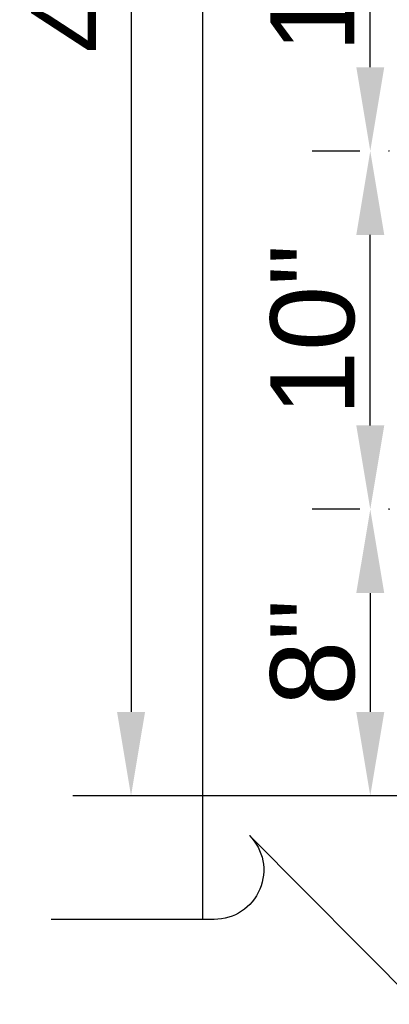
# Model space of a CAD drawing. Header units: feet. Extents: x -114 to 1432, y 355 to 669.
# Tile 3 of 195: x 114 to 124, y 440 to 468. Entities that reach past the tile are written whole.
import ezdxf

# ---------------------------------------------------------------- set-up
doc = ezdxf.new("R2010")
doc.units = ezdxf.units.FT
doc.header["$MEASUREMENT"] = 0
for name, color, linetype in [('-ANNO', 2, 'Continuous'), ('-HARDWARE', 7, 'Continuous'), ('A-POSTS&BEAMS', 5, 'Continuous'), ('G-ANNO-DIM', 2, 'Continuous')]:
    doc.layers.add(name, color=color, linetype=linetype)
doc.styles.add('Arial', font='arial.ttf')
doc.dimstyles.new('MS-16A', dxfattribs={"dimscale": 13, "dimtxt": 0.18, "dimasz": 0.18, "dimexe": 0.125, "dimexo": 0.0625, "dimgap": 0.03125, "dimtad": 1, "dimdec": 3, "dimzin": 3, "dimdsep": 46, "dimlunit": 4, "dimtxsty": 'Arial', "dimcen": 0.03125, "dimclrd": 2, "dimclre": 2, "dimclrt": 7, "dimadec": 1, "dimazin": 0, "dimtfac": 1, "dimtdec": 3, "dimtofl": 0, "dimtmove": 0, "dimatfit": 3, "dimfxl": 1, "dimtolj": 1, "dimtzin": 0, "dimarcsym": 0})

# ---------------------------------------------------------------- blocks, each defined once
blk = doc.blocks.new('*D655')
at = {"layer": 'Defpoints', "color": 0, "transparency": 16777216}
for p in [(126.35, 494.158), (116.847, 446.158), (126.35, 446.158)]:
    blk.add_point(p, dxfattribs=at)
at = {"layer": 'G-ANNO-DIM', "color": 2, "lineweight": -2, "transparency": 16777216}
for p, q in [((125.538, 494.158), (115.222, 494.158)), ((116.847, 491.818), (116.847, 448.498)), ((125.538, 446.158), (115.222, 446.158))]:
    blk.add_line(p, q, dxfattribs=at)
at = {"layer": 'G-ANNO-DIM', "color": 2, "transparency": 16777216}
for points in [[(116.457, 491.818), (117.237, 491.818), (116.847, 494.158)], [(116.457, 448.498), (117.237, 448.498), (116.847, 446.158)]]:
    blk.add_solid(points, dxfattribs=at)
at = {"layer": 'G-ANNO-DIM', "color": 7, "transparency": 16777216, "insert": (115.246, 470.158), "char_height": 2.34, "attachment_point": 5, "rotation": 90, "style": 'Arial'}
blk.add_mtext('\\A1;4\'-0"', dxfattribs=at)
blk = doc.blocks.new('BREAK')
at = {"layer": '-ANNO', "flags": 128}
blk.add_lwpolyline([(0.01, -5.556), (0.01, -2.344, -0.668179), (1.664, -1.65), (-1.664, 1.65, 0.668179), (-0.01, 2.344), (-0.01, 5.556)], format="xyb", dxfattribs=at)
blk = doc.blocks.new('2.5IN_LAGSCREW')
at = {"layer": '-HARDWARE', "color": 7}
blk.add_arc((1220.828, 511.887), 0.0169, 292.5, 67.5, dxfattribs=at)
blk = doc.blocks.new('*D661')
at = {"layer": 'Defpoints', "color": 0, "transparency": 16777216}
for p in [(123.518, 464.158), (124.038, 464.158), (124.038, 454.158)]:
    blk.add_point(p, dxfattribs=at)
at = {"layer": 'G-ANNO-DIM', "color": 2, "lineweight": -2, "transparency": 16777216}
for p, q in [((123.225, 464.158), (121.893, 464.158)), ((123.518, 456.498), (123.518, 461.818)), ((123.225, 454.158), (121.893, 454.158))]:
    blk.add_line(p, q, dxfattribs=at)
at = {"layer": 'G-ANNO-DIM', "color": 2, "transparency": 16777216}
for points in [[(123.128, 461.818), (123.908, 461.818), (123.518, 464.158)], [(123.128, 456.498), (123.908, 456.498), (123.518, 454.158)]]:
    blk.add_solid(points, dxfattribs=at)
at = {"layer": 'G-ANNO-DIM', "color": 7, "transparency": 16777216, "insert": (121.917, 459.158), "char_height": 2.34, "attachment_point": 5, "rotation": 90, "style": 'Arial'}
blk.add_mtext('\\A1;10"', dxfattribs=at)
blk = doc.blocks.new('*D662')
at = {"layer": 'Defpoints', "color": 0, "transparency": 16777216}
for p in [(124.038, 454.158), (123.518, 446.158), (124.038, 446.158)]:
    blk.add_point(p, dxfattribs=at)
at = {"layer": 'G-ANNO-DIM', "color": 2, "lineweight": -2, "transparency": 16777216}
for p, q in [((123.225, 454.158), (121.893, 454.158)), ((123.518, 451.818), (123.518, 448.498)), ((123.225, 446.158), (121.893, 446.158))]:
    blk.add_line(p, q, dxfattribs=at)
at = {"layer": 'G-ANNO-DIM', "color": 2, "transparency": 16777216}
for points in [[(123.128, 451.818), (123.908, 451.818), (123.518, 454.158)], [(123.128, 448.498), (123.908, 448.498), (123.518, 446.158)]]:
    blk.add_solid(points, dxfattribs=at)
at = {"layer": 'G-ANNO-DIM', "color": 7, "transparency": 16777216, "insert": (121.917, 450.158), "char_height": 2.34, "attachment_point": 5, "rotation": 90, "style": 'Arial'}
blk.add_mtext('\\A1;8"', dxfattribs=at)
blk = doc.blocks.new('*D663')
at = {"layer": 'Defpoints', "color": 0, "transparency": 16777216}
for p in [(123.518, 476.158), (124.038, 476.158), (124.038, 464.158)]:
    blk.add_point(p, dxfattribs=at)
at = {"layer": 'G-ANNO-DIM', "color": 2, "lineweight": -2, "transparency": 16777216}
for p, q in [((123.225, 476.158), (121.893, 476.158)), ((123.518, 466.498), (123.518, 473.818)), ((123.225, 464.158), (121.893, 464.158))]:
    blk.add_line(p, q, dxfattribs=at)
at = {"layer": 'G-ANNO-DIM', "color": 2, "transparency": 16777216}
for points in [[(123.128, 473.818), (123.908, 473.818), (123.518, 476.158)], [(123.128, 466.498), (123.908, 466.498), (123.518, 464.158)]]:
    blk.add_solid(points, dxfattribs=at)
at = {"layer": 'G-ANNO-DIM', "color": 7, "transparency": 16777216, "insert": (121.917, 470.158), "char_height": 2.34, "attachment_point": 5, "rotation": 90, "style": 'Arial'}
blk.add_mtext('\\A1;1\'-0"', dxfattribs=at)

msp = doc.modelspace()

# ---------------------------------------------------------------- linework, layer by layer
at = {"layer": 'A-POSTS&BEAMS'}
msp.add_lwpolyline([(118.8503, 442.7076), (118.8503, 506.1584), (126.3503, 506.1584), (126.3503, 442.6803)], dxfattribs=at)

# ---------------------------------------------------------------- block references
at = {"layer": '-ANNO', "xscale": -1.416137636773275, "yscale": 1.416137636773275, "zscale": 1.416137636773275, "rotation": 90}
msp.add_blockref('BREAK', (122.4853, 442.6939), dxfattribs=at)
at = {"layer": '-HARDWARE', "xscale": -1}
for p in [(1344.8829, -47.7281), (1344.8829, -57.7281)]:
    msp.add_blockref('2.5IN_LAGSCREW', p, dxfattribs=at)

# ---------------------------------------------------------------- dimensions: what is measured, and where the dimension line sits
at = {"layer": 'G-ANNO-DIM'}
dim = msp.add_linear_dim(base=(116.8473, 446.1584), p1=(126.3503, 494.1584), p2=(126.3503, 446.1584), angle=90, dimstyle='MS-16A', dxfattribs=at)
dim.commit()
dim.dimension.update_dxf_attribs({"geometry": '*D655', "text_midpoint": (116.8473, 470.1584), "dimtype": 160})
for base, p1, p2, picture, middle in [((123.5176, 476.1584), (124.0377, 464.1584), (124.0377, 476.1584), '*D663', (121.9166, 470.1584)), ((123.5176, 464.1584), (124.0377, 454.1584), (124.0377, 464.1584), '*D661', (121.9166, 459.1584)), ((123.5176, 446.1584), (124.0377, 454.1584), (124.0377, 446.1584), '*D662', (121.9166, 450.1584))]:
    dim = msp.add_linear_dim(base=base, p1=p1, p2=p2, angle=90, dimstyle='MS-16A', dxfattribs=at)
    dim.commit()
    dim.dimension.update_dxf_attribs({"geometry": picture, "text_midpoint": middle})

doc.saveas('drawing.dxf')
